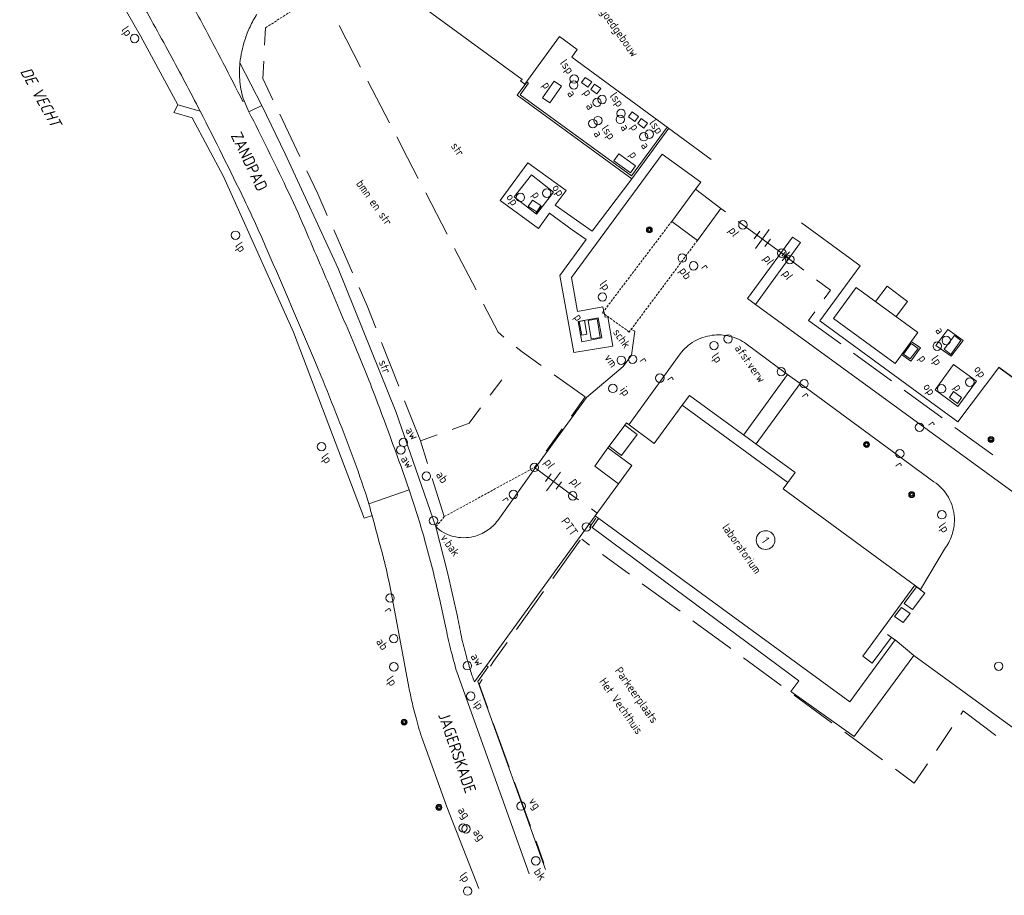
# Model space of a CAD drawing. Header units: metres. Extents: x 135689 to 136157, y 457710 to 458318.
# Tile 1 of 11: x 135730 to 135835, y 457741 to 457835. Entities that reach past the tile are written whole.
import ezdxf
from ezdxf.enums import TextEntityAlignment as Align

# ---------------------------------------------------------------- set-up
doc = ezdxf.new("R2010")
doc.units = ezdxf.units.M
doc.header["$MEASUREMENT"] = 0
for name, pattern in [('RASTER', [100, 100, 0]), ('SCHRIKH', [100, 100, 0]), ('STIPPELFIJN', [0.375, 0.25, -0.125])]:
    doc.linetypes.add(name, pattern=pattern)
for name, color, linetype, lineweight in [('BEBOUWING', 251, 'Continuous', 5), ('HEKWERKEN', 7, 'RASTER', 5), ('INFRA', 7, 'Continuous', 5), ('INRICHTINGSELEMENTEN', 7, 'Continuous', 5), ('OVERIG', 7, 'Continuous', 5), ('TEKST', 7, 'Continuous', 5)]:
    doc.layers.add(name, color=color, linetype=linetype, lineweight=lineweight)
doc.styles.add('ISO', font='iso')
doc.styles.add('NLCS', font='NLCS-ISO.ttf')

msp = doc.modelspace()

# ---------------------------------------------------------------- linework, layer by layer
at = {"flags": 128}
msp.add_lwpolyline([(135840.3, 457793.58), (135834.68, 457797.69)], dxfattribs=at)
at = {"layer": 'BEBOUWING', "linetype": 'Continuous'}
for points in [[(135765.88, 457841.58), (135783.81, 457828.42)], [(135784.1, 457827.9), (135787.82, 457833)], [(135787.82, 457833), (135789.7, 457831.61)], [(135789.7, 457831.61), (135789.11, 457830.79)], [(135789.11, 457830.79), (135804, 457819.87)], [(135784.31, 457828.13), (135783.29, 457826.74)], [(135784.49, 457828), (135783.6, 457826.78)], [(135783.81, 457828.42), (135783.65, 457828.25)], [(135783.65, 457828.25), (135784.1, 457827.9)], [(135783.29, 457826.74), (135795.51, 457817.8)], [(135783.6, 457826.78), (135795.47, 457818.11)], [(135795.47, 457818.11), (135799.29, 457823.33)], [(135795.51, 457817.8), (135799.47, 457823.2)], [(135787.18, 457816.4), (135785.34, 457814.03), (135782.96, 457815.88), (135784.81, 457818.25), (135787.18, 457816.4)], [(135799.78, 457813.27), (135802.3, 457816.69)], [(135802.3, 457816.69), (135805.02, 457814.63)], [(135805.02, 457814.63), (135802.52, 457811.24)], [(135802.52, 457811.24), (135799.78, 457813.27)], [(135826.03, 457801.42), (135823.61, 457798.09), (135817.03, 457802.9), (135819.45, 457806.23), (135826.03, 457801.42)], [(135822.76, 457806.37), (135821.51, 457804.72)], [(135824.94, 457804.72), (135822.76, 457806.37)], [(135823.72, 457803.11), (135824.94, 457804.72)], [(135790.2, 457800.43), (135789.8, 457802.57), (135791.93, 457802.97), (135792.33, 457800.84), (135790.2, 457800.43)], [(135827.96, 457800.04), (135829.24, 457801.74), (135830.87, 457800.57), (135829.58, 457798.88), (135827.96, 457800.04)], [(135826.32, 457799.76), (135825.29, 457798.34)], [(135825.32, 457800.46), (135826.32, 457799.76)], [(135825.29, 457798.34), (135824.29, 457799.07)], [(135830.31, 457793.51), (135827.87, 457795.28), (135829.84, 457797.99), (135832.28, 457796.22), (135830.31, 457793.51)], [(135800.9, 457793.65), (135801.67, 457794.7)], [(135812.93, 457786.46), (135801.67, 457794.7)], [(135800.9, 457793.65), (135797.9, 457789.56)], [(135812.16, 457785.41), (135800.9, 457793.65)], [(135793.09, 457789.27), (135794.77, 457791.53)], [(135794.96, 457791.78), (135794.77, 457791.53)], [(135794.77, 457791.53), (135796.08, 457790.53)], [(135797.9, 457789.56), (135794.96, 457791.78)], [(135796.08, 457790.53), (135794.41, 457788.3)], [(135791.58, 457787.14), (135792.97, 457789.11)], [(135793.09, 457789.27), (135792.97, 457789.11)], [(135792.97, 457789.11), (135795.52, 457787.23)], [(135794.41, 457788.3), (135793.09, 457789.27)], [(135794.11, 457785.28), (135791.58, 457787.14)], [(135795.52, 457787.23), (135794.11, 457785.28)], [(135812.16, 457785.41), (135812.93, 457786.46)], [(135794.11, 457785.28), (135791.62, 457781.86)], [(135811.66, 457784.74), (135812.16, 457785.41)], [(135826.32, 457774), (135811.66, 457784.74)], [(135791.62, 457781.86), (135818.77, 457761.99)], [(135820.15, 457766.86), (135825.71, 457774.46)], [(135824.56, 457772.5), (135825.45, 457771.85), (135826.78, 457773.61), (135825.89, 457774.26), (135824.56, 457772.5)], [(135823.56, 457771.09), (135824.47, 457770.47), (135825.2, 457771.44), (135824.3, 457772.07), (135823.56, 457771.09)], [(135822.81, 457769.2), (135823.83, 457768.45)], [(135818.77, 457761.99), (135823.62, 457768.61)], [(135823.22, 457768.91), (135821.17, 457766.11)], [(135823.62, 457768.61), (135823.83, 457768.45)], [(135821.17, 457766.11), (135820.15, 457766.86)]]:
    msp.add_lwpolyline(points, dxfattribs=at)
at = {"layer": 'BEBOUWING'}
msp.add_lwpolyline([(135784.49, 457828), (135784.31, 457828.13)], dxfattribs=at)
at = {"layer": 'BEBOUWING', "linetype": 'STIPPELFIJN'}
for points in [[(135792.4, 457803.52), (135799.78, 457813.27)], [(135802.52, 457811.24), (135795.24, 457801.46)], [(135795.24, 457801.46), (135792.4, 457803.52)]]:
    msp.add_lwpolyline(points, dxfattribs=at)
at = {"layer": 'HEKWERKEN', "linetype": 'RASTER'}
for points in [[(135766.58, 457829.74), (135764.29, 457834.18)], [(135756.44, 457833.92), (135756.34, 457832.06)], [(135756.25, 457830.36), (135756.15, 457828.5)], [(135756.15, 457828.5), (135757.22, 457826.24)], [(135769.66, 457823.79), (135767.37, 457828.23)], [(135757.96, 457824.71), (135760.11, 457820.2)], [(135771.59, 457820.06), (135770.44, 457822.28)], [(135771.59, 457820.06), (135772.74, 457817.84)], [(135760.85, 457818.66), (135762.02, 457816.2)], [(135773.53, 457816.33), (135775.83, 457811.89)], [(135762.02, 457816.2), (135763.03, 457813.91)], [(135805.02, 457814.63), (135805.51, 457814.27)], [(135806.88, 457813.26), (135807.37, 457812.9)], [(135763.72, 457812.36), (135765.73, 457807.78)], [(135776.61, 457810.39), (135778.92, 457805.95)], [(135813.88, 457808.06), (135812.38, 457809.19)], [(135816.73, 457805.91), (135815.23, 457807.04)], [(135766.42, 457806.22), (135767.29, 457804.25)], [(135816.05, 457804.99), (135816.73, 457805.91)], [(135767.29, 457804.25), (135768.2, 457801.92)], [(135779.7, 457804.44), (135781.25, 457801.45)], [(135814.38, 457802.7), (135815.05, 457803.62)], [(135817.81, 457800.19), (135814.38, 457802.7)], [(135781.25, 457801.45), (135781.88, 457800.93)], [(135768.83, 457800.34), (135770.66, 457795.69)], [(135783.19, 457799.85), (135783.82, 457799.33)], [(135783.82, 457799.33), (135785.85, 457797.88)], [(135823.22, 457796.24), (135819.18, 457799.19)], [(135780.41, 457794.72), (135781.64, 457796.36)], [(135787.23, 457796.89), (135790.53, 457794.53)], [(135790.53, 457794.53), (135789.07, 457792.5)], [(135828.63, 457792.29), (135824.59, 457795.24)], [(135771.28, 457794.11), (135772.96, 457789.84)], [(135778.17, 457791.73), (135779.39, 457793.36)], [(135776.36, 457791.07), (135778.17, 457791.73)], [(135788.08, 457791.12), (135786.37, 457788.74)], [(135834.04, 457788.34), (135830, 457791.29)], [(135772.96, 457789.84), (135774.77, 457790.49)], [(135772.96, 457789.84), (135773.71, 457787.45)], [(135785.38, 457787.36), (135785.13, 457787.02)], [(135774.23, 457785.83), (135775.51, 457781.76)], [(135789.82, 457783.56), (135789.22, 457783.98)], [(135791.82, 457782.15), (135791.21, 457782.58)], [(135790.99, 457780.62), (135791.68, 457781.6)], [(135787.1, 457775.17), (135790, 457779.24)], [(135791.02, 457778.73), (135790.17, 457779.36)], [(135795.27, 457775.62), (135792.39, 457777.73)], [(135800.67, 457771.66), (135796.64, 457774.61)], [(135783.2, 457769.72), (135786.11, 457773.79)], [(135806.07, 457767.69), (135802.04, 457770.65)], [(135780.76, 457766.3), (135782.21, 457768.34)], [(135780.45, 457765.8), (135780.76, 457766.3)], [(135811.47, 457763.73), (135807.44, 457766.69)], [(135779.23, 457763.87), (135779.54, 457764.37)], [(135780.15, 457761.33), (135779.23, 457763.87)], [(135816.87, 457759.77), (135812.84, 457762.72)], [(135830.62, 457760.66), (135830.88, 457761.04)], [(135834.34, 457758.4), (135830.88, 457761.04)], [(135782.43, 457755.03), (135780.73, 457759.73)], [(135822.28, 457755.8), (135818.25, 457758.76)], [(135828.02, 457756.8), (135829.67, 457759.25)], [(135825.66, 457753.32), (135827.06, 457755.39)], [(135825.66, 457753.32), (135823.65, 457754.8)], [(135784.72, 457748.73), (135783.01, 457753.43)], [(135786.15, 457744.78), (135785.3, 457747.13)]]:
    msp.add_lwpolyline(points, dxfattribs=at)
at = {"layer": 'INFRA', "linetype": 'Continuous'}
for points in [[(135736.83, 457843.99), (135743.12, 457833.05)], [(135747.09, 457825.7), (135743.12, 457833.05)], [(135756.03, 457825.63), (135753.71, 457830.17)], [(135754.02, 457826.07), (135754.15, 457826.12)], [(135754.15, 457826.12), (135754.67, 457824.96)], [(135747.09, 457825.7), (135746.67, 457824.9)], [(135746.67, 457824.9), (135748.6, 457824.33)], [(135749.47, 457825.03), (135747.09, 457825.7)], [(135756.03, 457825.63), (135754.67, 457824.96)], [(135758.54, 457820.48), (135756.03, 457825.63)], [(135748.6, 457824.33), (135751.97, 457818.07)], [(135764.19, 457808.25), (135758.54, 457820.48)], [(135781.48, 457815.48), (135784.41, 457819.53)], [(135784.41, 457819.53), (135788.5, 457816.57)], [(135789.1, 457807.27), (135798.75, 457820.45)], [(135798.75, 457820.45), (135802.88, 457817.46)], [(135751.97, 457818.07), (135759.43, 457801.43)], [(135791.3, 457812.22), (135795.51, 457817.8)], [(135802.3, 457816.69), (135802.88, 457817.46)], [(135788.5, 457816.57), (135787.36, 457814.99)], [(135785.57, 457812.52), (135781.48, 457815.48)], [(135787.36, 457814.99), (135791.3, 457812.22)], [(135786.74, 457814.14), (135785.57, 457812.52)], [(135789.17, 457812.38), (135786.74, 457814.14)], [(135790.65, 457811.32), (135789.17, 457812.38)], [(135813.63, 457813.1), (135818.77, 457809.33)], [(135787.84, 457807.51), (135790.65, 457811.32)], [(135807.87, 457805.03), (135812.65, 457811.59)], [(135812.65, 457811.59), (135813.53, 457811.02)], [(135813.53, 457811.02), (135808.73, 457804.41)], [(135818.77, 457809.33), (135819.87, 457808.53)], [(135770.33, 457792.99), (135764.19, 457808.25)], [(135819.87, 457808.53), (135815.57, 457802.65)], [(135789.35, 457799.27), (135787.84, 457807.51)], [(135789.1, 457807.27), (135789.72, 457803.65)], [(135808.73, 457804.41), (135807.87, 457805.03)], [(135789.72, 457803.65), (135792.44, 457804.14)], [(135792.44, 457804.14), (135792.69, 457803.06)], [(135854.67, 457770.93), (135808.73, 457804.41)], [(135792.69, 457803.06), (135792.96, 457803.09)], [(135792.96, 457803.09), (135793.51, 457799.95)], [(135815.57, 457802.65), (135830.31, 457791.87)], [(135795.84, 457801.57), (135795.39, 457801.76)], [(135759.43, 457801.43), (135766.95, 457781.61)], [(135795.49, 457798.99), (135795.84, 457801.57)], [(135793.51, 457799.95), (135789.35, 457799.27)], [(135812.13, 457796.93), (135807.73, 457800.2)], [(135794.59, 457797.79), (135795.49, 457798.99)], [(135800.69, 457799.14), (135798.09, 457795.55)], [(135790.67, 457794.46), (135794.59, 457797.79)], [(135830.31, 457791.87), (135834.68, 457797.69)], [(135812.13, 457796.93), (135807.45, 457790.47)], [(135813.48, 457795.98), (135812.13, 457796.93)], [(135798.09, 457795.55), (135795.2, 457791.56)], [(135808.78, 457789.54), (135813.48, 457795.98)], [(135827.74, 457785.49), (135813.48, 457795.98)], [(135785.19, 457786.89), (135790.67, 457794.46)], [(135774.6, 457780.67), (135770.33, 457792.99)], [(135785.19, 457786.89), (135781.21, 457781.35)], [(135771.78, 457784.62), (135767.45, 457783.14)], [(135766.95, 457781.61), (135767.84, 457781.88)], [(135780.03, 457765.87), (135791.62, 457781.86)], [(135774.6, 457780.67), (135775.85, 457775.8)], [(135791.95, 457781.56), (135791.28, 457780.61)], [(135791.28, 457780.61), (135813.34, 457764.25)], [(135826.32, 457774), (135829, 457778.47)], [(135775.85, 457775.8), (135776.93, 457771.12)], [(135771.74, 457763.55), (135769.99, 457772.92)], [(135775, 457773.01), (135775.65, 457770.06)], [(135823.62, 457768.61), (135825.62, 457766.95)], [(135819.25, 457758.3), (135825.62, 457766.95)], [(135825.62, 457766.95), (135844.21, 457753.41)], [(135778.72, 457764.12), (135780.03, 457765.87)], [(135780.2, 457765.75), (135780.03, 457765.87)], [(135776.85, 457765.19), (135784.57, 457743.66)], [(135779.1, 457764.18), (135780.2, 457765.75)], [(135786.31, 457744.12), (135779.1, 457764.18)], [(135813.34, 457764.25), (135812.47, 457763.09)], [(135812.47, 457763.09), (135819.25, 457758.3)], [(135775.78, 457750.79), (135773.1, 457758.21)], [(135779.21, 457742.09), (135775.78, 457750.79)]]:
    msp.add_lwpolyline(points, dxfattribs=at)
for points in [[(135754.02, 457826.07, 0.003038), (135751.93, 457830.15, 0.003038), (135749.79, 457834.21, 0.003337), (135747.37, 457838.63, 0.003337), (135744.9, 457843.02)], [(135749.47, 457825.03, 0.001949), (135747.87, 457828.09, 0.001949), (135746.24, 457831.13, 0.002078), (135744.47, 457834.36, 0.002078), (135742.68, 457837.58)], [(135753.71, 457830.17, -0.025467), (135753.91, 457831.41, -0.025467), (135754.23, 457832.61, -0.031313), (135754.79, 457834.04, -0.031313), (135755.53, 457835.39)], [(135753.71, 457830.17, 0.026597), (135753.65, 457829.16, 0.026597), (135753.71, 457828.15, 0.02746), (135753.87, 457827.12, 0.02746), (135754.15, 457826.12)], [(135769.99, 457772.92, 0.005399), (135769.38, 457775.9, 0.011248), (135769.03, 457777.32, 0.001379), (135767.72, 457782.19, 0.007027), (135767.45, 457783.14, 0.015919), (135765.9, 457787.74, 0.007925), (135762.35, 457796.81, 0.003892), (135761.77, 457798.21, 0.000452), (135756.63, 457810.19, 0.010833), (135754.19, 457815.53, 0.005991), (135749.47, 457825.03)], [(135754.67, 457824.96, -0.005496), (135758.66, 457816.86, -0.010478), (135760.62, 457812.55, -0.000428), (135763.04, 457806.88, -0.000357), (135765.93, 457800.09, -0.010013), (135768.16, 457794.52, -0.005702), (135771.78, 457784.62)], [(135807.73, 457800.2, 0.09424), (135805.99, 457801, 0.09424), (135804.09, 457801.11, 0.098987), (135802.19, 457800.47, 0.098987), (135800.69, 457799.14)], [(135829, 457778.47, 0.085207), (135829.73, 457779.98, 0.085207), (135829.93, 457781.65, 0.115978), (135829.29, 457783.83, 0.115978), (135827.74, 457785.49)], [(135771.78, 457784.62, -0.005965), (135772.62, 457781.99, -0.005965), (135773.41, 457779.34, -0.007046), (135774.25, 457776.19, -0.007046), (135775, 457773.01)], [(135781.21, 457781.35, -0.088102), (135780.08, 457780.27, -0.088102), (135778.64, 457779.64, -0.121998), (135776.49, 457779.65, -0.121998), (135774.6, 457780.67)], [(135776.93, 457771.12, 0.013199), (135777.34, 457768.97, 0.013199), (135777.87, 457766.84, 0.008596), (135778.27, 457765.47, 0.008596), (135778.72, 457764.12)], [(135775.65, 457770.06, 0.005277), (135775.9, 457768.86, 0.005277), (135776.18, 457767.67, 0.00552), (135776.5, 457766.42, 0.00552), (135776.85, 457765.19)], [(135773.1, 457758.21, -0.005753), (135772.77, 457759.31, -0.005753), (135772.46, 457760.41, -0.008084), (135772.07, 457761.97, -0.008084), (135771.74, 457763.55)]]:
    msp.add_lwpolyline(points, format="xyb", dxfattribs=at)
at = {"layer": 'INRICHTINGSELEMENTEN', "linetype": 'Continuous'}
for p, q in [((135808.59, 457811.4), (135809.18, 457812.21)), ((135810.19, 457812.4), (135808.72, 457810.38)), ((135809.72, 457810.57), (135810.31, 457811.38)), ((135812.35, 457810.02), (135811.56, 457809.05)), ((135811.53, 457809.56), (135811.84, 457809.95)), ((135812.07, 457809.12), (135812.39, 457809.51)), ((135786.31, 457785.52), (135786.91, 457786.32)), ((135787.92, 457786.5), (135786.43, 457784.5)), ((135787.44, 457784.68), (135788.03, 457785.49))]:
    msp.add_line(p, q, dxfattribs=at)
at = {"layer": 'INRICHTINGSELEMENTEN'}
for centre, radius in [((135742.47, 457832.78), 0.45), ((135789.37, 457828.45), 0.45), ((135789.32, 457827.82), 0.45), ((135791.81, 457825.97), 0.45), ((135792.35, 457826.27), 0.45), ((135794.37, 457824.79), 0.45), ((135791.36, 457823.7), 0.45), ((135791.91, 457824.02), 0.45), ((135794.29, 457824.15), 0.45), ((135796.79, 457822.3), 0.45), ((135797.38, 457822.57), 0.45), ((135786.44, 457816.28), 0.45), ((135783.63, 457815.83), 0.45), ((135807.37, 457812.9), 0.45), ((135753.24, 457811.79), 0.45), ((135797.39, 457812.36), 0.315), ((135797.39, 457812.36), 0.225), ((135797.39, 457812.36), 0.135), ((135811.53, 457809.88), 0.45), ((135811.53, 457809.88), 0.45), ((135800.9, 457809.35), 0.45), ((135802.11, 457808.52), 0.45), ((135812.38, 457809.19), 0.45), ((135792.38, 457805.2), 0.45), ((135805.79, 457800.72), 0.45), ((135829.07, 457800.56), 0.45), ((135804.29, 457800.01), 0.45), ((135828.11, 457799.95), 0.45), ((135794.39, 457798.45), 0.45), ((135795.6, 457798.55), 0.45), ((135811.46, 457797.23), 0.45), ((135798.51, 457796.54), 0.45), ((135813.9, 457795.95), 0.45), ((135831.58, 457796.11), 0.45), ((135793.5, 457795.45), 0.45), ((135828.57, 457795.41), 0.45), ((135826.21, 457791.29), 0.45), ((135771.15, 457789.68), 0.45), ((135833.84, 457790), 0.315), ((135833.84, 457790), 0.225), ((135833.84, 457790), 0.135), ((135762.41, 457789.23), 0.45), ((135770.88, 457788.88), 0.45), ((135820.56, 457789.46), 0.315), ((135820.56, 457789.46), 0.225), ((135820.56, 457789.46), 0.135), ((135824.12, 457788.48), 0.45), ((135785.13, 457787.02), 0.45), ((135773.6, 457786.08), 0.45), ((135782.89, 457784.13), 0.45), ((135789.22, 457783.98), 0.45), ((135825.38, 457784.11), 0.315), ((135825.38, 457784.11), 0.225), ((135825.38, 457784.11), 0.135), ((135774.36, 457781.33), 0.45), ((135828.6, 457781.97), 0.45), ((135790.68, 457780.66), 0.45), ((135769.73, 457773.08), 0.45), ((135770.12, 457768.74), 0.45), ((135770.13, 457765.74), 0.45), ((135777.98, 457765.85), 0.45), ((135834.66, 457765.8), 0.45), ((135778.33, 457762.61), 0.45), ((135771.23, 457759.84), 0.315), ((135771.23, 457759.84), 0.225), ((135771.23, 457759.84), 0.135), ((135783.72, 457750.88), 0.45), ((135774.94, 457750.74), 0.315), ((135774.94, 457750.74), 0.225), ((135774.94, 457750.74), 0.135), ((135777.51, 457748.54), 0.45), ((135777.83, 457748.45), 0.45), ((135785.28, 457745.03), 0.45), ((135778, 457741.81), 0.45)]:
    msp.add_circle(centre, radius, dxfattribs=at)
at = {"layer": 'OVERIG', "linetype": 'STIPPELFIJN'}
for points in [[(135756.44, 457833.92), (135762.42, 457837.79)], [(135775.51, 457781.76), (135785.13, 457787.02)], [(135775.51, 457781.76), (135774.6, 457780.67)]]:
    msp.add_lwpolyline(points, dxfattribs=at)
at = {"layer": 'OVERIG', "linetype": 'Continuous'}
for points in [[(135787.24, 457828.23), (135788.01, 457827.7), (135786.76, 457825.93), (135785.99, 457826.46), (135787.24, 457828.23)], [(135790.14, 457828.08), (135790.56, 457828.63), (135791.25, 457828.14), (135790.83, 457827.59), (135790.14, 457828.08)], [(135791.13, 457827.35), (135791.54, 457827.9), (135792.22, 457827.43), (135791.8, 457826.87), (135791.13, 457827.35)], [(135795.18, 457824.42), (135795.57, 457824.96), (135796.22, 457824.46), (135795.83, 457823.92), (135795.18, 457824.42)], [(135796.15, 457823.72), (135796.53, 457824.24), (135797.18, 457823.75), (135796.79, 457823.23), (135796.15, 457823.72)], [(135793.6, 457819.73), (135794.15, 457820.48), (135795.92, 457819.18), (135795.37, 457818.43), (135793.6, 457819.73)], [(135784.47, 457814.85), (135784.91, 457815.54), (135785.83, 457814.96), (135785.38, 457814.27), (135784.47, 457814.85)], [(135811.53, 457809.88), (135807.37, 457812.9)], [(135812.38, 457809.19), (135811.53, 457809.88)], [(135790.73, 457801.25), (135790.17, 457801.14), (135789.9, 457802.58), (135790.46, 457802.68), (135790.73, 457801.25)], [(135790.87, 457802.69), (135791.83, 457802.86), (135792.15, 457800.89), (135791.18, 457800.73), (135790.87, 457802.69)], [(135829.94, 457801.09), (135830.63, 457800.54), (135829.55, 457799.07), (135828.86, 457799.62), (135829.94, 457801.09)], [(135825.34, 457800.23), (135826.07, 457799.71), (135825.23, 457798.59), (135824.51, 457799.11), (135825.34, 457800.23)], [(135830.68, 457794.46), (135830.26, 457793.83), (135829.43, 457794.47), (135829.84, 457795.1), (135830.68, 457794.46)], [(135789.22, 457783.98), (135785.13, 457787.02)]]:
    msp.add_lwpolyline(points, dxfattribs=at)
at = {"layer": 'OVERIG', "linetype": 'SCHRIKH'}
msp.add_lwpolyline([(135785.9, 457814.9), (135785.29, 457814.14)], dxfattribs=at)
at = {"layer": 'TEKST'}
msp.add_circle((135809.79, 457779.26), 1, dxfattribs=at)

# ---------------------------------------------------------------- texts
at = {"layer": 'INRICHTINGSELEMENTEN', "style": 'NLCS'}
for s, p in [('lp', (135741.02, 457833.71)), ('lsp', (135787.8, 457830.17)), ('a', (135788.57, 457826.91)), ('lsp', (135793.12, 457826.65)), ('a', (135790.56, 457825.56)), ('lsp', (135797.32, 457823.76)), ('a', (135791.38, 457822.63)), ('lsp', (135792.22, 457823.16)), ('a', (135794.25, 457823.3)), ('a', (135796.43, 457821.36)), ('op', (135786.96, 457816.86)), ('op', (135782.06, 457815.87)), ('pl', (135805.79, 457812.3)), ('lp', (135753.15, 457810.67)), ('pl', (135809.49, 457809.31)), ('pb', (135800.53, 457808)), ('r', (135802.86, 457808.34)), ('pl', (135811.54, 457807.72)), ('lp', (135792.03, 457806.58)), ('a', (135827.84, 457801.62)), ('vm', (135792.54, 457798.71)), ('r', (135796.3, 457798.4)), ('lp', (135803.98, 457798.86)), ('lp', (135827.4, 457798.58)), ('op', (135831.96, 457797.5)), ('r', (135799.23, 457796.42)), ('ip', (135794.19, 457795.27)), ('op', (135826.54, 457795.62)), ('r', (135813.61, 457794.66)), ('aw', (135771.3, 457790.96)), ('r', (135827.08, 457791.61)), ('lp', (135762.33, 457788.12)), ('aw', (135770.81, 457787.91)), ('pl', (135786.12, 457787.57)), ('r', (135823.58, 457787.24)), ('ab', (135774.57, 457786.22)), ('pl', (135788.93, 457785.52)), ('r', (135781.62, 457783.54)), ('PTT', (135787.91, 457781.27)), ('lp', (135828.2, 457780.74)), ('r', (135769.09, 457771.75)), ('ab', (135768.18, 457768.42)), ('aw', (135778.26, 457766.83)), ('lp', (135769.27, 457764.38)), ('ip', (135778.56, 457761.8)), ('vg', (135784.46, 457751.4)), ('ag', (135776.9, 457750.42)), ('ag', (135778.51, 457748.08)), ('lp', (135777.07, 457743.42)), ('bk', (135785.01, 457743.86))]:
    msp.add_text(s, height=0.9, rotation=305.3657, dxfattribs=at).set_placement(p)
at = {"layer": 'TEKST', "linetype": 'Continuous', "style": 'ISO'}
for s, height, rotation, p in [('roostergoedgebouw', 0.9, 305.3657, (135789.94, 457838.64)), ('p', 0.9, 305.3657, (135785.92, 457827.8)), ('p', 0.9, 305.3657, (135790.3, 457827.01)), ('ZANDPAD', 1.25, 295.5405, (135752.7, 457822.43)), ('p', 0.9, 305.3657, (135795.32, 457823.33)), ('str', 0.9, 305.3657, (135776.16, 457821.29)), ('p', 0.9, 305.3657, (135795.19, 457820.38)), ('bmn en str', 0.9, 305.3657, (135766.06, 457817.29)), ('p', 0.9, 305.3657, (135784.82, 457816.1)), ('p', 0.9, 305.3657, (135789.31, 457803.03)), ('schk', 0.9, 305.3657, (135793.45, 457801.43)), ('afst.verw', 0.9, 305.3657, (135806.45, 457799.74)), ('p', 0.9, 305.3657, (135826.05, 457798.64)), ('str', 0.9, 292.4097, (135768.49, 457798.26)), ('p', 0.9, 305.3657, (135829.8, 457795.54)), ('laboratorium', 0.9, 305.3657, (135805.11, 457780.61)), ('v.bak', 0.9, 305.3657, (135775.05, 457779.5)), ('Parkeerplaats', 0.9, 305.3657, (135793.65, 457765.32)), ('Het Vechthuis', 0.9, 305.3657, (135792, 457764.16)), ('JAGERSKADE', 1.25, 289.1518, (135774.83, 457760.61))]:
    msp.add_text(s, height=height, rotation=rotation, dxfattribs=at).set_placement(p)
at = {"layer": 'TEKST', "linetype": 'Continuous', "style": 'ISO', "oblique": 13.5}
msp.add_text('DE VECHT', height=1.25, rotation=299.1621, dxfattribs=at).set_placement((135732.46, 457826.53), align=Align.MIDDLE)
at = {"layer": 'TEKST', "style": 'ISO'}
msp.add_text('1', height=0.9, rotation=305.3657, dxfattribs=at).set_placement((135809.79, 457779.26), align=Align.MIDDLE)

doc.saveas('drawing.dxf')
